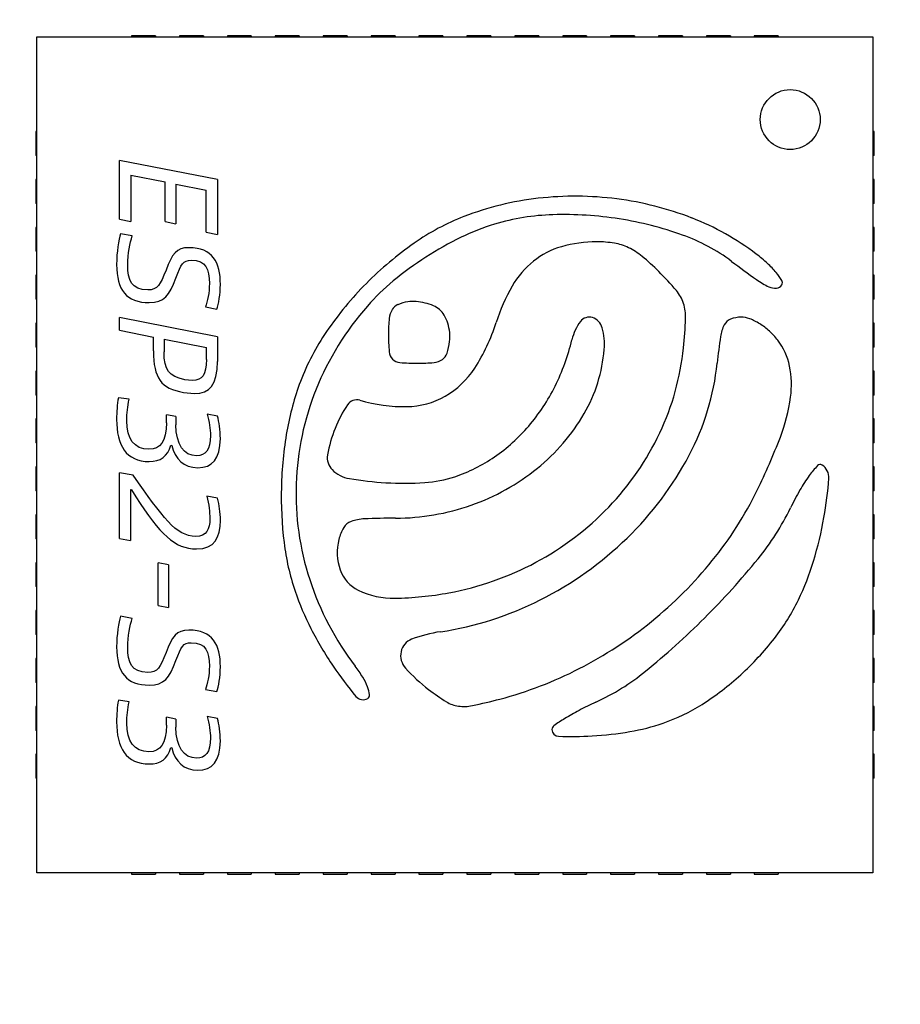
# Model space of a CAD drawing. Header units: millimetres. Extents: x -21 to 173, y -170 to -77.
# Tile 85 of 95: x 126.45 to 133.8, y -114.76 to -106.54. Entities that reach past the tile are written whole.
import ezdxf

# ---------------------------------------------------------------- set-up
doc = ezdxf.new("R2010")
doc.units = ezdxf.units.MM
doc.header["$LTSCALE"] = 1.21
doc.header["$MEASUREMENT"] = 0
doc.header["$PDMODE"] = 3
doc.header["$PDSIZE"] = 0.3125
doc.layers.get('0').update_dxf_attribs({"linetype": 'CONTINUOUS'})
doc.layers.get('DEFPOINTS').update_dxf_attribs({"linetype": 'CONTINUOUS'})
doc.layers.add('Dim', color=3, linetype='CONTINUOUS', lineweight=25)
doc.styles.get("Standard").update_dxf_attribs({"font": 'txt', "width": 0.8})
doc.dimstyles.get("Standard").update_dxf_attribs({"dimtxt": 0.15625, "dimasz": 0.1875, "dimexe": 0.125, "dimexo": 0.0625, "dimgap": 0.09, "dimtad": 0, "dimtih": 1, "dimtoh": 1, "dimzin": 4, "dimdsep": 46, "dimtxsty": 'STANDARD', "dimblk": '_FILLED', "dimblk1": '_FILLED', "dimblk2": '_FILLED', "dimcen": 0.09, "dimazin": 1, "dimtp": 0.01, "dimtm": 0.01, "dimtfac": 1, "dimtofl": 0, "dimtmove": 0, "dimatfit": 3, "dimldrblk": '_FILLED', "dimfxl": 1, "dimtolj": 1, "dimtzin": 4, "dimarcsym": 0})

# ---------------------------------------------------------------- blocks, each defined once
blk = doc.blocks.new('_FILLED')
at = {"color": 0, "linetype": 'ByBlock'}
blk.add_solid([(0, 0), (-1, 0.1667), (-1, -0.1667)], dxfattribs=at)
blk = doc.blocks.new('*D65')
at = {"layer": 'DEFPOINTS', "color": 0}
for p in [(105.5298, -92.6324), (171.1468, -92.6324), (151.3452, -159.3324)]:
    blk.add_point(p, dxfattribs=at)
at = {"layer": 'Dim', "color": 0, "lineweight": -2}
for p, q in [((105.5923, -92.6324), (171.2718, -92.6324)), ((171.1468, -95.1324), (171.1468, -122.059)), ((171.1468, -156.8324), (171.1468, -129.9057)), ((151.4077, -159.3324), (171.2718, -159.3324))]:
    blk.add_line(p, q, dxfattribs=at)
at = {"layer": 'Dim', "color": 0, "lineweight": -2, "xscale": 2.5, "yscale": 2.5, "zscale": 2.5}
for p, rotation in [((171.1468, -92.6324), 90), ((171.1468, -159.3324), 270)]:
    blk.add_blockref('_FILLED', p, dxfattribs=dict(at, rotation=rotation))
at = {"layer": 'Dim', "color": 0, "insert": (171.1468, -125.9824), "char_height": 2.5, "attachment_point": 5, "rotation": 90, "line_spacing_factor": 2.5}
blk.add_mtext('\\A1;66.70', dxfattribs=at)

msp = doc.modelspace()

# ---------------------------------------------------------------- linework, layer by layer
at = {"color": 7, "linetype": 'Continuous'}
for p, q in [((126.5895, -113.6596), (126.5895, -106.6796)), ((126.5895, -106.6796), (133.5695, -106.6796)), ((127.3795, -106.6696), (127.3795, -106.6796)), ((127.5795, -106.6696), (127.3795, -106.6696)), ((127.5795, -106.6696), (127.5795, -106.6796)), ((127.7795, -106.6696), (127.7795, -106.6796)), ((127.9795, -106.6696), (127.7795, -106.6696)), ((127.9795, -106.6696), (127.9795, -106.6796)), ((128.1795, -106.6696), (128.1795, -106.6796)), ((128.3795, -106.6696), (128.1795, -106.6696)), ((128.3795, -106.6696), (128.3795, -106.6796)), ((128.5795, -106.6696), (128.5795, -106.6796)), ((128.7795, -106.6696), (128.5795, -106.6696)), ((128.7795, -106.6696), (128.7795, -106.6796)), ((128.9795, -106.6696), (128.9795, -106.6796)), ((129.1795, -106.6696), (128.9795, -106.6696)), ((129.1795, -106.6696), (129.1795, -106.6796)), ((129.3795, -106.6696), (129.3795, -106.6796)), ((129.5795, -106.6696), (129.3795, -106.6696)), ((129.5795, -106.6696), (129.5795, -106.6796)), ((129.7795, -106.6696), (129.7795, -106.6796)), ((129.9795, -106.6696), (129.7795, -106.6696)), ((129.9795, -106.6696), (129.9795, -106.6796)), ((130.1795, -106.6696), (130.1795, -106.6796)), ((130.3795, -106.6696), (130.1795, -106.6696)), ((130.3795, -106.6696), (130.3795, -106.6796)), ((130.5795, -106.6696), (130.5795, -106.6796)), ((130.7795, -106.6696), (130.5795, -106.6696)), ((130.7795, -106.6696), (130.7795, -106.6796)), ((130.9795, -106.6696), (130.9795, -106.6796)), ((131.1795, -106.6696), (130.9795, -106.6696)), ((131.1795, -106.6696), (131.1795, -106.6796)), ((131.3795, -106.6696), (131.3795, -106.6796)), ((131.5795, -106.6696), (131.3795, -106.6696)), ((131.5795, -106.6696), (131.5795, -106.6796)), ((131.7795, -106.6696), (131.7795, -106.6796)), ((131.9795, -106.6696), (131.7795, -106.6696)), ((131.9795, -106.6696), (131.9795, -106.6796)), ((132.1795, -106.6696), (132.1795, -106.6796)), ((132.3795, -106.6696), (132.1795, -106.6696)), ((132.3795, -106.6696), (132.3795, -106.6796)), ((132.5795, -106.6696), (132.5795, -106.6796)), ((132.7795, -106.6696), (132.5795, -106.6696)), ((132.7795, -106.6696), (132.7795, -106.6796)), ((133.5695, -106.6796), (133.5695, -113.6596)), ((126.5795, -107.4696), (126.5795, -107.6696)), ((126.5895, -107.4696), (126.5795, -107.4696)), ((133.5795, -107.4696), (133.5695, -107.4696)), ((133.5795, -107.6696), (133.5795, -107.4696)), ((126.5895, -107.6696), (126.5795, -107.6696)), ((133.5795, -107.6696), (133.5695, -107.6696)), ((127.2795, -108.2008), (127.2795, -107.711)), ((128.0966, -107.8704), (127.2795, -107.711)), ((126.5795, -107.8696), (126.5795, -108.0696)), ((126.5895, -107.8696), (126.5795, -107.8696)), ((127.3743, -107.8348), (127.3743, -108.2197)), ((127.3743, -107.8348), (127.6594, -107.8905)), ((128.0966, -107.8704), (128.0966, -108.3292)), ((133.5795, -107.8696), (133.5695, -107.8696)), ((133.5795, -108.0696), (133.5795, -107.8696)), ((127.6594, -108.2197), (127.6594, -107.8905)), ((127.7499, -107.9083), (127.7499, -108.2387)), ((127.7499, -107.9083), (128.0026, -107.9582)), ((128.0026, -108.3099), (128.0026, -107.9582)), ((126.5895, -108.0696), (126.5795, -108.0696)), ((133.5795, -108.0696), (133.5695, -108.0696)), ((126.5795, -108.2696), (126.5795, -108.4696)), ((126.5895, -108.2696), (126.5795, -108.2696)), ((127.2795, -108.2008), (127.3743, -108.2197)), ((127.6594, -108.2197), (127.7499, -108.2387)), ((133.5795, -108.2696), (133.5695, -108.2696)), ((133.5795, -108.4696), (133.5795, -108.2696)), ((127.3851, -108.3416), (127.2865, -108.3226)), ((128.0026, -108.3099), (128.0966, -108.3292)), ((126.5895, -108.4696), (126.5795, -108.4696)), ((133.5795, -108.4696), (133.5695, -108.4696)), ((126.5795, -108.6696), (126.5795, -108.8696)), ((126.5895, -108.6696), (126.5795, -108.6696)), ((133.5795, -108.6696), (133.5695, -108.6696)), ((133.5795, -108.8696), (133.5795, -108.6696)), ((126.5895, -108.8696), (126.5795, -108.8696)), ((127.9956, -108.9335), (128.0915, -108.9524)), ((133.5795, -108.8696), (133.5695, -108.8696)), ((126.5795, -109.0696), (126.5795, -109.2696)), ((126.5895, -109.0696), (126.5795, -109.0696)), ((127.2795, -109.1288), (127.2795, -109.0232)), ((128.0966, -109.1826), (127.2795, -109.0232)), ((133.5795, -109.0696), (133.5695, -109.0696)), ((133.5795, -109.2696), (133.5795, -109.0696)), ((127.2795, -109.1288), (127.5627, -109.1861)), ((127.5627, -109.3013), (127.5627, -109.1861)), ((128.0966, -109.1826), (128.0966, -109.3892)), ((127.6509, -109.2039), (127.6509, -109.3095)), ((127.6509, -109.2039), (128.0049, -109.2716)), ((126.5895, -109.2696), (126.5795, -109.2696)), ((128.0049, -109.3725), (128.0049, -109.2716)), ((133.5795, -109.2696), (133.5695, -109.2696)), ((126.5795, -109.4696), (126.5795, -109.6696)), ((126.5895, -109.4696), (126.5795, -109.4696)), ((133.5795, -109.4696), (133.5695, -109.4696)), ((133.5795, -109.6696), (133.5795, -109.4696)), ((127.8861, -109.5474), (127.8242, -109.5416)), ((126.5895, -109.6696), (126.5795, -109.6696)), ((127.8134, -109.6472), (127.9051, -109.6569)), ((133.5795, -109.6696), (133.5695, -109.6696)), ((127.36, -109.7048), (127.2699, -109.6928)), ((127.6702, -109.901), (127.6702, -109.8344)), ((127.7499, -109.8499), (127.6702, -109.8344)), ((128.0973, -109.846), (128.0114, -109.8294)), ((126.5795, -109.8696), (126.5795, -110.0696)), ((126.5895, -109.8696), (126.5795, -109.8696)), ((127.7499, -109.8499), (127.7499, -109.9176)), ((133.5795, -109.8696), (133.5695, -109.8696)), ((133.5795, -110.0696), (133.5795, -109.8696)), ((126.5895, -110.0696), (126.5795, -110.0696)), ((127.7082, -110.0886), (127.7151, -110.0897)), ((133.5795, -110.0696), (133.5695, -110.0696)), ((126.5795, -110.2696), (126.5795, -110.4696)), ((126.5895, -110.2696), (126.5795, -110.2696)), ((127.2795, -110.8677), (127.2795, -110.3188)), ((127.3937, -110.34), (127.2795, -110.3188)), ((133.5795, -110.2696), (133.5695, -110.2696)), ((133.5795, -110.4696), (133.5795, -110.2696)), ((126.5895, -110.4696), (126.5795, -110.4696)), ((127.3708, -110.4623), (127.3708, -110.8855)), ((127.3782, -110.4623), (127.3708, -110.4623)), ((127.3782, -110.4623), (127.4153, -110.5184)), ((133.5795, -110.4696), (133.5695, -110.4696)), ((128.0973, -110.5311), (128.0068, -110.5133)), ((126.5795, -110.6696), (126.5795, -110.8696)), ((126.5895, -110.6696), (126.5795, -110.6696)), ((133.5795, -110.6696), (133.5695, -110.6696)), ((133.5795, -110.8696), (133.5795, -110.6696)), ((126.5895, -110.8696), (126.5795, -110.8696)), ((127.2795, -110.8677), (127.3708, -110.8855)), ((133.5795, -110.8696), (133.5695, -110.8696)), ((126.5795, -111.0696), (126.5795, -111.2696)), ((126.5895, -111.0696), (126.5795, -111.0696)), ((127.6014, -111.4267), (127.6014, -111.0716)), ((127.6892, -111.0882), (127.6014, -111.0716)), ((133.5795, -111.0696), (133.5695, -111.0696)), ((133.5795, -111.2696), (133.5795, -111.0696)), ((127.6892, -111.0882), (127.6892, -111.4433)), ((126.5895, -111.2696), (126.5795, -111.2696)), ((133.5795, -111.2696), (133.5695, -111.2696)), ((126.5795, -111.4696), (126.5795, -111.6696)), ((126.5895, -111.4696), (126.5795, -111.4696)), ((127.6014, -111.4267), (127.6892, -111.4433)), ((133.5795, -111.4696), (133.5695, -111.4696)), ((133.5795, -111.6696), (133.5795, -111.4696)), ((127.3851, -111.5354), (127.2865, -111.5164)), ((126.5895, -111.6696), (126.5795, -111.6696)), ((133.5795, -111.6696), (133.5695, -111.6696)), ((126.5795, -111.8696), (126.5795, -112.0696)), ((126.5895, -111.8696), (126.5795, -111.8696)), ((133.5795, -111.8696), (133.5695, -111.8696)), ((133.5795, -112.0696), (133.5795, -111.8696)), ((126.5895, -112.0696), (126.5795, -112.0696)), ((127.9956, -112.1273), (128.0915, -112.1462)), ((133.5795, -112.0696), (133.5695, -112.0696)), ((127.36, -112.2302), (127.2699, -112.2182)), ((126.5795, -112.2696), (126.5795, -112.4696)), ((126.5895, -112.2696), (126.5795, -112.2696)), ((133.5795, -112.2696), (133.5695, -112.2696)), ((133.5795, -112.4696), (133.5795, -112.2696)), ((127.6702, -112.4263), (127.6702, -112.3598)), ((127.7499, -112.3752), (127.6702, -112.3598)), ((127.7499, -112.3752), (127.7499, -112.4429)), ((128.0973, -112.3714), (128.0114, -112.3547)), ((126.5895, -112.4696), (126.5795, -112.4696)), ((133.5795, -112.4696), (133.5695, -112.4696)), ((127.7082, -112.6139), (127.7151, -112.6151)), ((126.5795, -112.6696), (126.5795, -112.8696)), ((126.5895, -112.6696), (126.5795, -112.6696)), ((133.5795, -112.6696), (133.5695, -112.6696)), ((133.5795, -112.8696), (133.5795, -112.6696)), ((126.5895, -112.8696), (126.5795, -112.8696)), ((133.5795, -112.8696), (133.5695, -112.8696)), ((133.5695, -113.6596), (126.5895, -113.6596)), ((127.3795, -113.6596), (127.3795, -113.6696)), ((127.3795, -113.6696), (127.5795, -113.6696)), ((127.5795, -113.6596), (127.5795, -113.6696)), ((127.7795, -113.6596), (127.7795, -113.6696)), ((127.7795, -113.6696), (127.9795, -113.6696)), ((127.9795, -113.6596), (127.9795, -113.6696)), ((128.1795, -113.6596), (128.1795, -113.6696)), ((128.1795, -113.6696), (128.3795, -113.6696)), ((128.3795, -113.6596), (128.3795, -113.6696)), ((128.5795, -113.6596), (128.5795, -113.6696)), ((128.5795, -113.6696), (128.7795, -113.6696)), ((128.7795, -113.6596), (128.7795, -113.6696)), ((128.9795, -113.6596), (128.9795, -113.6696)), ((128.9795, -113.6696), (129.1795, -113.6696)), ((129.1795, -113.6596), (129.1795, -113.6696)), ((129.3795, -113.6596), (129.3795, -113.6696)), ((129.3795, -113.6696), (129.5795, -113.6696)), ((129.5795, -113.6596), (129.5795, -113.6696)), ((129.7795, -113.6596), (129.7795, -113.6696)), ((129.7795, -113.6696), (129.9795, -113.6696)), ((129.9795, -113.6596), (129.9795, -113.6696)), ((130.1795, -113.6596), (130.1795, -113.6696)), ((130.1795, -113.6696), (130.3795, -113.6696)), ((130.3795, -113.6596), (130.3795, -113.6696)), ((130.5795, -113.6596), (130.5795, -113.6696)), ((130.5795, -113.6696), (130.7795, -113.6696)), ((130.7795, -113.6596), (130.7795, -113.6696)), ((130.9795, -113.6596), (130.9795, -113.6696)), ((130.9795, -113.6696), (131.1795, -113.6696)), ((131.1795, -113.6596), (131.1795, -113.6696)), ((131.3795, -113.6596), (131.3795, -113.6696)), ((131.3795, -113.6696), (131.5795, -113.6696)), ((131.5795, -113.6596), (131.5795, -113.6696)), ((131.7795, -113.6596), (131.7795, -113.6696)), ((131.7795, -113.6696), (131.9795, -113.6696)), ((131.9795, -113.6596), (131.9795, -113.6696)), ((132.1795, -113.6596), (132.1795, -113.6696)), ((132.1795, -113.6696), (132.3795, -113.6696)), ((132.3795, -113.6596), (132.3795, -113.6696)), ((132.5795, -113.6596), (132.5795, -113.6696)), ((132.5795, -113.6696), (132.7795, -113.6696)), ((132.7795, -113.6596), (132.7795, -113.6696))]:
    msp.add_line(p, q, dxfattribs=at)
msp.add_circle((132.8795, -107.3696), 0.25, dxfattribs=at)
for centre, radius, start, end in [((131.0548, -110.5048), 2.4936, 96.41812, 111.16378), ((131.0827, -110.7524), 2.7428, 82.68888, 96.41815), ((131.0921, -110.6786), 2.6684, 68.76585, 82.68899), ((130.8591, -109.9991), 1.9514, 111.16385, 125.021), ((130.9545, -110.0529), 1.8896, 91.7021, 106.71272), ((130.9875, -111.1635), 3.0007, 81.0869, 91.70217), ((131.0014, -111.0754), 2.9114, 70.34218, 81.08689), ((131.2623, -110.2405), 2.1984, 52.66593, 68.76587), ((130.9416, -110.0097), 1.8445, 106.71264, 116.06431), ((131.4021, -110.9513), 2.8927, 116.06423, 122.73959), ((131.4588, -109.7949), 1.5517, 53.1333, 70.3421), ((131.4156, -110.7933), 2.9211, 125.02109, 135.26311), ((131.1489, -109.0651), 0.659, 105.84471, 128.77172), ((131.2651, -109.4743), 1.0844, 90.05565, 105.84472), ((131.2649, -109.2776), 0.8877, 80.51273, 90.05567), ((131.3383, -108.8382), 0.4423, 64.4406, 80.51271), ((131.2883, -108.9429), 0.5583, 50.52178, 64.44058), ((131.4038, -110.954), 2.8958, 122.73954, 129.41193), ((130.4144, -110.0038), 1.9328, 45.00002, 50.52181), ((131.7504, -109.6006), 1.3936, 47.63286, 52.66583), ((131.2, -109.1286), 0.7405, 128.77166, 150.14952), ((138.8747, -99.9059), 10.809, 233.13331, 234.49968), ((132.1679, -109.1429), 0.7741, 39.81709, 47.63287), ((129.8696, -110.5487), 2.7033, 40.38188, 44.99998), ((132.3456, -108.9947), 0.5427, 31.3423, 39.81706), ((131.4164, -110.7942), 2.9224, 135.26311, 145.5033), ((130.7449, -110.1521), 1.8579, 129.41195, 138.71648), ((131.9175, -109.5404), 1.5678, 150.14948, 162.34951), ((132.9784, -108.172), 0.6554, 234.49969, 245.04727), ((132.7517, -108.6593), 0.118, 245.04719, 276.36237), ((132.7581, -108.7171), 0.0599, 276.36223, 328.28254), ((132.7796, -108.7304), 0.0345, 328.2825, 31.34233), ((131.6878, -109.0022), 0.3164, 17.9884, 40.38185), ((131.1744, -110.5292), 2.4295, 138.71654, 158.05869), ((129.6442, -109.0104), 0.1039, 113.32956, 148.93743), ((129.7314, -109.2126), 0.324, 98.06858, 113.32952), ((129.7316, -109.2142), 0.3257, 85.81665, 98.06856), ((129.7213, -109.3556), 0.4674, 76.47189, 85.81669), ((129.728, -109.3275), 0.4385, 66.89392, 76.47187), ((129.8175, -109.1177), 0.2105, 50.30983, 66.89385), ((131.6453, -109.016), 0.361, 357.58543, 17.98847), ((129.7045, -109.0468), 0.1743, 148.93747, 174.24977), ((129.8473, -109.0819), 0.1639, 29.07944, 50.30984), ((129.674, -109.1782), 0.3621, 17.3416, 29.07948), ((131.2008, -109.1101), 0.0911, 73.07448, 143.69873), ((132.4685, -109.2557), 0.2361, 90, 111.65955), ((132.4685, -109.2246), 0.2049, 69.06407, 89.99996), ((130.8254, -109.1596), 1.3008, 174.24986, 180.00001), ((129.6298, -109.192), 0.4084, 6.19408, 17.34168), ((128.8925, -108.5778), 1.6067, 327.32177, 342.3495), ((131.468, -109.3063), 0.4227, 143.69871, 166.47187), ((131.1918, -109.1398), 0.1222, 14.8433, 73.07447), ((127.9774, -108.8614), 4.0322, 354.10742, 357.58547), ((132.6071, -109.2279), 0.3133, 152.54585, 171.61491), ((132.4186, -109.13), 0.1008, 111.65962, 152.54588), ((132.3723, -109.4761), 0.4743, 57.88033, 69.06406), ((132.3226, -109.5552), 0.5676, 47.55411, 57.88029), ((130.6205, -110.2472), 1.9565, 145.5033, 159.3351), ((131.2296, -109.1596), 1.7051, 179.99998, 185.01096), ((129.699, -109.1845), 0.3388, 353.36955, 6.19407), ((130.7897, -109.2463), 0.5382, 355.41757, 14.84323), ((137.3436, -109.9261), 5.1009, 171.61489, 174.10739), ((132.3131, -109.5656), 0.5818, 37.41708, 47.55411), ((129.5471, -109.1669), 0.4917, 341.75666, 353.3695), ((129.2713, -108.7778), 1.8367, 333.57979, 346.47193), ((132.352, -109.5358), 0.5328, 11.73066, 37.41712), ((129.6292, -109.2999), 0.0985, 185.01094, 264.98907), ((129.9182, -109.2892), 0.101, 304.22825, 341.75666), ((130.0602, -109.1879), 1.27, 329.89471, 355.41753), ((129.8131, -109.0508), 2.1868, 334.67494, 354.10743), ((129.7695, -107.6995), 1.7051, 264.98905, 270.00003), ((129.7695, -108.0093), 1.3953, 269.99994, 275.57281), ((129.8904, -109.2483), 0.1504, 275.57274, 304.22827), ((130.1706, -109.1858), 2.1102, 332.11079, 354.10737), ((132.1216, -109.5837), 0.7681, 352.2024, 11.73068), ((129.6466, -109.0616), 0.7107, 299.67534, 327.3218), ((130.9225, -110.3611), 2.2793, 159.33515, 170.16149), ((129.4603, -108.8717), 1.6257, 319.45187, 333.57982), ((131.0757, -110.4894), 2.3231, 158.05872, 178.06153), ((129.6691, -109.1011), 0.6653, 270.88211, 299.67526), ((130.0515, -110.3356), 1.0469, 146.01089, 158.25913), ((129.26, -109.802), 0.0923, 73.80033, 146.01094), ((129.6588, -108.4293), 1.3371, 253.80027, 270.88213), ((131.4116, -109.4864), 1.4847, 338.92282, 352.20239), ((129.7268, -108.9946), 1.6554, 308.96968, 329.89466), ((131.8413, -110.5204), 3.2118, 170.16143, 178.53366), ((130.121, -110.3634), 1.1218, 158.2591, 170.09139), ((129.557, -108.9545), 1.4984, 304.70073, 319.45187), ((129.6713, -108.9837), 2.3436, 316.22626, 334.67496), ((127.5578, -108.0012), 5.6148, 333.98514, 338.92281), ((129.1531, -110.1943), 0.1392, 170.09138, 225.00002), ((129.6716, -109.1199), 1.2971, 288.26442, 304.7007), ((129.5894, -108.8782), 2.7678, 314.16126, 332.11077), ((133.1293, -110.28), 0.0302, 58.28242, 136.90344), ((133.0819, -110.3568), 0.1205, 355.75309, 58.28254), ((129.2432, -110.1043), 0.2666, 225, 260.36422), ((129.6028, -108.8413), 1.8526, 289.29555, 308.96966), ((133.7746, -110.8837), 0.9138, 136.90348, 143.62785), ((131.0785, -110.4895), 2.3259, 178.0615, 198.05089), ((129.663, -107.6315), 2.7748, 260.36429, 266.70257), ((129.6553, -107.7656), 2.6404, 266.70267, 273.76431), ((129.7625, -109.3952), 1.0073, 273.76436, 288.26442), ((134.0367, -111.0768), 1.2393, 143.62774, 150.25753), ((129.9085, -110.1211), 3.3026, 350.0518, 355.75316), ((131.7838, -110.5189), 3.1543, 178.53366, 186.97067), ((129.8278, -109.109), 3.0889, 321.02013, 333.98515), ((135.105, -111.6872), 2.4698, 150.25751, 154.21511), ((129.5777, -108.7696), 1.9285, 270.2049, 289.29557), ((129.6102, -108.9252), 2.4282, 298.13034, 316.2263), ((130.9438, -109.6769), 2.1515, 320.80371, 334.21507), ((129.2553, -110.8393), 0.1211, 110.572, 149.02117), ((129.3375, -111.0582), 0.3548, 92.21762, 110.57206), ((129.6112, -118.127), 7.429, 90.20493, 92.21756), ((130.1349, -110.1608), 3.0727, 343.05431, 350.05184), ((129.4646, -110.965), 0.3652, 149.02114, 165.91063), ((130.6778, -110.6541), 2.0402, 186.97076, 198.66521), ((129.5409, -110.9841), 0.4438, 165.91066, 199.22841), ((129.4612, -108.7462), 2.9517, 296.81163, 314.16126), ((129.5721, -108.8539), 2.509, 280.47343, 298.13043), ((129.5512, -108.8852), 3.4447, 309.07291, 321.02017), ((127.5425, -106.9032), 6.5405, 314.94907, 320.80366), ((130.9154, -110.3987), 2.2568, 334.23535, 343.05431), ((129.403, -111.0322), 0.2977, 199.22839, 244.12645), ((131.1871, -110.4541), 2.4401, 198.05089, 217.3341), ((130.9095, -110.5759), 2.2846, 198.66529, 207.20871), ((129.5644, -110.6994), 0.6677, 244.12645, 271.11226), ((129.5235, -108.5908), 2.7766, 271.11225, 280.47352), ((129.5511, -108.924), 2.7525, 278.52846, 296.81162), ((131.3444, -110.6057), 1.7805, 321.96955, 334.23539), ((129.5227, -108.8502), 3.4899, 297.20479, 309.07296), ((127.5558, -106.9166), 6.5216, 309.11332, 314.94913), ((131.57, -110.2363), 3.0274, 207.20873, 214.12681), ((130.1335, -112.808), 1.1749, 98.52851, 110.69632), ((129.7683, -111.8412), 0.1414, 110.69642, 168.40126), ((130.8073, -110.1856), 2.4624, 312.35026, 321.96962), ((129.7845, -111.8445), 0.158, 168.40129, 221.91982), ((131.7575, -110.1093), 3.2538, 214.12684, 219.67932), ((128.376, -112.5982), 1.0953, 31.53013, 37.3341), ((130.7122, -111.0116), 1.4047, 221.91985, 232.66593), ((129.6177, -109.0349), 3.2821, 284.77766, 297.20484), ((130.4417, -110.466), 1.9471, 294.75593, 309.11332), ((128.868, -112.2964), 0.5181, 21.37094, 31.53016), ((130.8536, -110.2365), 2.3935, 302.61149, 312.35026), ((129.0896, -112.2097), 0.2801, 7.87413, 21.37091), ((131.0096, -110.6217), 1.8951, 232.6659, 238.14715), ((129.312, -112.138), 0.0764, 219.67936, 301.71743), ((129.3353, -112.1757), 0.0321, 301.71741, 7.87404), ((129.2574, -107.6692), 4.6946, 281.89724, 284.77769), ((130.143, -112.0165), 0.253, 238.14714, 262.33635), ((130.1548, -111.9286), 0.3416, 262.33621, 281.89725), ((131.9755, -113.9507), 1.8581, 117.54599, 121.7595), ((132.6062, -115.1599), 3.222, 114.75587, 117.54604), ((131.3332, -110.986), 1.5037, 288.81572, 302.61144), ((132.0739, -114.1096), 2.0449, 121.75951, 124.85009), ((130.9263, -112.4616), 0.0368, 124.85003, 179.99998), ((130.9474, -112.4616), 0.0578, 180.00003, 268.22253), ((131.234, -110.695), 1.8112, 279.77235, 288.81581), ((131.0451, -109.312), 3.209, 268.22256, 273.21865), ((131.069, -109.7368), 2.7835, 273.21863, 279.7724)]:
    msp.add_arc(centre, radius, start, end, dxfattribs=at)
for points in [[(127.2865, -108.3226), (127.2714, -108.3725), (127.2548, -108.477), (127.2548, -108.5783)], [(127.3472, -108.5853), (127.3472, -108.4866), (127.3654, -108.3977), (127.3851, -108.3416)], [(127.8586, -108.4391), (127.755, -108.4391), (127.7171, -108.4913), (127.6672, -108.6271)], [(128.1213, -108.7458), (128.1213, -108.5617), (128.0571, -108.4391), (127.8586, -108.4391)], [(127.2548, -108.5783), (127.2548, -108.7934), (127.3379, -108.8979), (127.5279, -108.8979)], [(127.5159, -108.7923), (127.379, -108.7923), (127.3472, -108.7064), (127.3472, -108.5853)], [(127.7499, -108.6924), (127.7929, -108.5756), (127.8122, -108.5439), (127.8784, -108.5439)], [(127.8784, -108.5439), (128.0014, -108.5439), (128.0296, -108.6197), (128.0296, -108.7385)], [(127.6672, -108.6271), (127.6196, -108.7505), (127.5964, -108.7923), (127.5159, -108.7923)], [(127.5279, -108.8979), (127.6548, -108.8979), (127.6938, -108.8398), (127.7499, -108.6924)], [(128.0296, -108.7385), (128.0296, -108.8135), (128.0138, -108.8882), (127.9956, -108.9335)], [(128.0915, -108.9524), (128.107, -108.9133), (128.1213, -108.8267), (128.1213, -108.7458)], [(127.5627, -109.3013), (127.5627, -109.5296), (127.6246, -109.6139), (127.8134, -109.6472)], [(127.8242, -109.5416), (127.69, -109.5141), (127.6509, -109.463), (127.6509, -109.3095)], [(128.0049, -109.3725), (128.0049, -109.5021), (127.9716, -109.5474), (127.8861, -109.5474)], [(127.9051, -109.6569), (128.0312, -109.6569), (128.0966, -109.5864), (128.0966, -109.3892)], [(127.2699, -109.6928), (127.2594, -109.7462), (127.2548, -109.8116), (127.2548, -109.8735)], [(127.3403, -109.8855), (127.3403, -109.8213), (127.3453, -109.7667), (127.36, -109.7048)], [(128.0114, -109.8294), (128.0285, -109.8855), (128.0378, -109.959), (128.0378, -110.0077)], [(127.2548, -109.8735), (127.2548, -110.0886), (127.3329, -110.2251), (127.5275, -110.2251)], [(127.5252, -110.123), (127.3991, -110.123), (127.3403, -110.0329), (127.3403, -109.8855)], [(127.6702, -109.901), (127.6702, -110.0576), (127.62, -110.123), (127.5252, -110.123)], [(127.9232, -110.1768), (127.8153, -110.1768), (127.7499, -110.0828), (127.7499, -109.9176)], [(128.1213, -110.0317), (128.1213, -109.9663), (128.1105, -109.8901), (128.0973, -109.846)], [(128.0378, -110.0077), (128.0378, -110.1292), (127.996, -110.1768), (127.9232, -110.1768)], [(127.5275, -110.2251), (127.6165, -110.2251), (127.6846, -110.1826), (127.7082, -110.0886)], [(127.7151, -110.0897), (127.7449, -110.205), (127.8118, -110.2766), (127.9337, -110.2766)], [(127.9337, -110.2766), (128.0509, -110.2766), (128.1213, -110.205), (128.1213, -110.0317)], [(127.9147, -110.8499), (127.7492, -110.8499), (127.6393, -110.6882), (127.3937, -110.34)], [(127.4153, -110.5184), (127.62, -110.8321), (127.7372, -110.9543), (127.9229, -110.9543)], [(128.0068, -110.5133), (128.0258, -110.5826), (128.0331, -110.6491), (128.0331, -110.7025)], [(128.1213, -110.7168), (128.1213, -110.6464), (128.1128, -110.5895), (128.0973, -110.5311)], [(128.0331, -110.7025), (128.0331, -110.788), (128.008, -110.8499), (127.9147, -110.8499)], [(127.9229, -110.9543), (128.0737, -110.9543), (128.1213, -110.8603), (128.1213, -110.7168)], [(127.2865, -111.5164), (127.2714, -111.5663), (127.2548, -111.6708), (127.2548, -111.7721)], [(127.3472, -111.7791), (127.3472, -111.6805), (127.3654, -111.5915), (127.3851, -111.5354)], [(127.8586, -111.6329), (127.755, -111.6329), (127.7171, -111.6851), (127.6672, -111.8209)], [(128.1213, -111.9396), (128.1213, -111.7555), (128.0571, -111.6329), (127.8586, -111.6329)], [(127.2548, -111.7721), (127.2548, -111.9872), (127.3379, -112.0917), (127.5279, -112.0917)], [(127.5159, -111.9861), (127.379, -111.9861), (127.3472, -111.9002), (127.3472, -111.7791)], [(127.7499, -111.8863), (127.7929, -111.7694), (127.8122, -111.7377), (127.8784, -111.7377)], [(127.8784, -111.7377), (128.0014, -111.7377), (128.0296, -111.8135), (128.0296, -111.9323)], [(127.6672, -111.8209), (127.6196, -111.9443), (127.5964, -111.9861), (127.5159, -111.9861)], [(127.5279, -112.0917), (127.6548, -112.0917), (127.6938, -112.0336), (127.7499, -111.8863)], [(128.0296, -111.9323), (128.0296, -112.0073), (128.0138, -112.082), (127.9956, -112.1273)], [(128.0915, -112.1462), (128.107, -112.1071), (128.1213, -112.0205), (128.1213, -111.9396)], [(127.2699, -112.2182), (127.2594, -112.2716), (127.2548, -112.3369), (127.2548, -112.3988)], [(127.3403, -112.4108), (127.3403, -112.3466), (127.3453, -112.2921), (127.36, -112.2302)], [(128.0114, -112.3547), (128.0285, -112.4108), (128.0378, -112.4843), (128.0378, -112.5331)], [(128.1213, -112.557), (128.1213, -112.4917), (128.1105, -112.4155), (128.0973, -112.3714)], [(127.2548, -112.3988), (127.2548, -112.6139), (127.3329, -112.7505), (127.5275, -112.7505)], [(127.5252, -112.6483), (127.3991, -112.6483), (127.3403, -112.5582), (127.3403, -112.4108)], [(127.6702, -112.4263), (127.6702, -112.583), (127.62, -112.6483), (127.5252, -112.6483)], [(127.9232, -112.7021), (127.8153, -112.7021), (127.7499, -112.6081), (127.7499, -112.4429)], [(128.0378, -112.5331), (128.0378, -112.6545), (127.996, -112.7021), (127.9232, -112.7021)], [(127.9337, -112.8019), (128.0509, -112.8019), (128.1213, -112.7304), (128.1213, -112.557)], [(127.5275, -112.7505), (127.6165, -112.7505), (127.6846, -112.7079), (127.7082, -112.6139)], [(127.7151, -112.6151), (127.7449, -112.7304), (127.8118, -112.8019), (127.9337, -112.8019)]]:
    msp.add_open_spline(points, degree=3, dxfattribs=at)

# ---------------------------------------------------------------- dimensions: what is measured, and where the dimension line sits
at = {"layer": 'Dim'}
dim = msp.add_linear_dim(base=(171.1468, -92.6324), p1=(151.3452, -159.3324), p2=(105.5298, -92.6324), angle=90, dimstyle='STANDARD', override={"dimtxt": 2.5, "dimasz": 2.5, "dimtih": 0, "dimtoh": 0, "dimzin": 0, "dimcen": 0.198, "dimadec": 0, "dimazin": 0, "dimtp": 0, "dimtm": 0, "dimtdec": 4, "dimtzin": 0}, dxfattribs=at)
dim.commit()
dim.dimension.update_dxf_attribs({"geometry": '*D65', "text_midpoint": (171.1468, -125.9824)})

doc.saveas('drawing.dxf')
